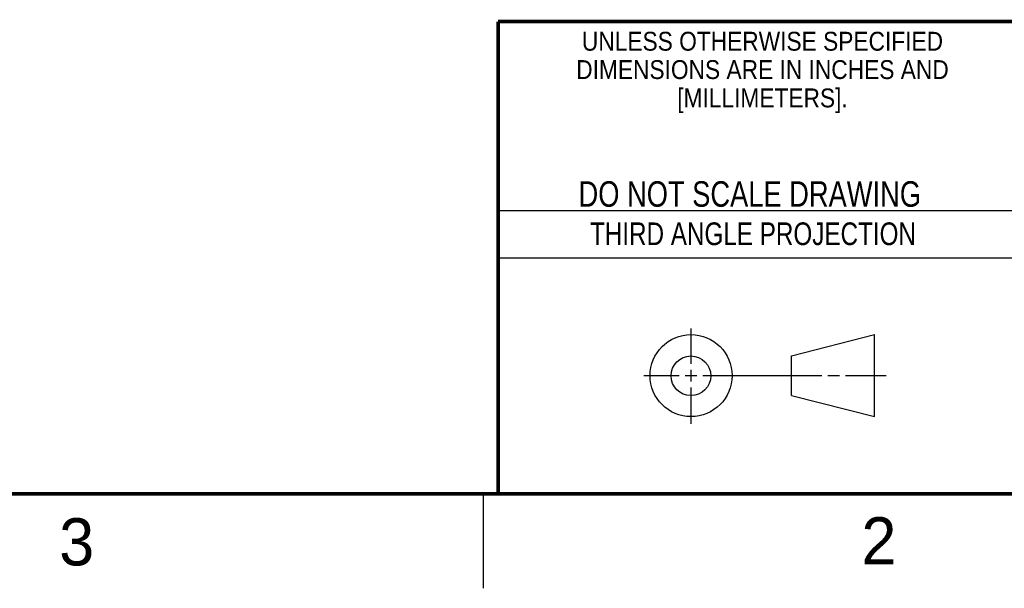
# Model space of a CAD drawing. Header units: inches. Extents: x 0 to 34, y 0 to 22.
# Tile 6 of 13: x 23 to 28.3, y 0 to 3. Entities that reach past the tile are written whole.
import ezdxf
from ezdxf.enums import TextEntityAlignment as Align

# ---------------------------------------------------------------- set-up
doc = ezdxf.new("R2010")
doc.units = ezdxf.units.IN
doc.header["$LTSCALE"] = 1.87
doc.header["$MEASUREMENT"] = 0
doc.layers.get('0').update_dxf_attribs({"linetype": 'CONTINUOUS'})
doc.styles.get("Standard").update_dxf_attribs({"font": 'txt', "width": 0.8})

msp = doc.modelspace()

# ---------------------------------------------------------------- linework, layer by layer
at = {"color": 2, "linetype": 'CONTINUOUS'}
for p, q in [((25.58, 2), (28.38, 2)), ((25.58, 1.75), (28.38, 1.75)), ((26.6016, 1.1882), (26.6016, 1.375)), ((26.6016, 1.0944), (26.6016, 1.1569)), ((26.3514, 1.1257), (26.5391, 1.1257)), ((26.5703, 1.1257), (26.6328, 1.1257)), ((26.6641, 1.1257), (27.2943, 1.1257)), ((27.3256, 1.1257), (27.3881, 1.1257)), ((27.4193, 1.1257), (27.6351, 1.1257)), ((26.6016, 0.8704), (26.6016, 1.0632)), ((25.5, 0.5), (25.5, 0))]:
    msp.add_line(p, q, dxfattribs=at)
at = {"color": 7, "linetype": 'CONTINUOUS'}
for p, q in [((27.1331, 1.23), (27.5726, 1.3428)), ((27.5726, 0.9086), (27.5726, 1.3428)), ((27.1331, 1.02), (27.1331, 1.23)), ((27.1331, 1.02), (27.5726, 0.9086))]:
    msp.add_line(p, q, dxfattribs=at)
at = {"color": 7, "linetype": 'CONTINUOUS', "const_width": 0.02}
for points in [[(25.58, 3), (33.5, 3)], [(25.58, 3), (25.58, 0.5)], [(0.5, 0.5), (33.5, 0.5)]]:
    msp.add_lwpolyline(points, dxfattribs=at)
at = {"color": 7, "linetype": 'CONTINUOUS'}
for centre, radius in [((26.6016, 1.1257), 0.2171), ((26.601, 1.125), 0.105)]:
    msp.add_circle(centre, radius, dxfattribs=at)

# ---------------------------------------------------------------- texts
at = {"color": 2, "linetype": 'CONTINUOUS'}
for s, height, width, p in [('UNLESS OTHERWISE SPECIFIED', 0.1, 0.9, (26.9799, 2.8459)), ('DIMENSIONS ARE IN INCHES AND', 0.1, 0.9, (26.9799, 2.6959)), ('[MILLIMETERS].', 0.1, 0.9, (26.9799, 2.5459)), ('THIRD ANGLE PROJECTION', 0.12, 0.8, (26.9296, 1.8168))]:
    msp.add_text(s, height=height, dxfattribs=dict(at, width=width)).set_placement(p, align=Align.CENTER)
at = {"color": 7, "linetype": 'CONTINUOUS', "width": 0.8}
msp.add_text('DO NOT SCALE DRAWING', height=0.135, dxfattribs=at).set_placement((26.9127, 2.0199), align=Align.CENTER)
at = {"color": 2, "linetype": 'CONTINUOUS'}
for s, p in [('3', (23.2555, 0.121)), ('2', (27.5035, 0.1263))]:
    msp.add_text(s, height=0.25, dxfattribs=at).set_placement(p)

doc.saveas('drawing.dxf')
